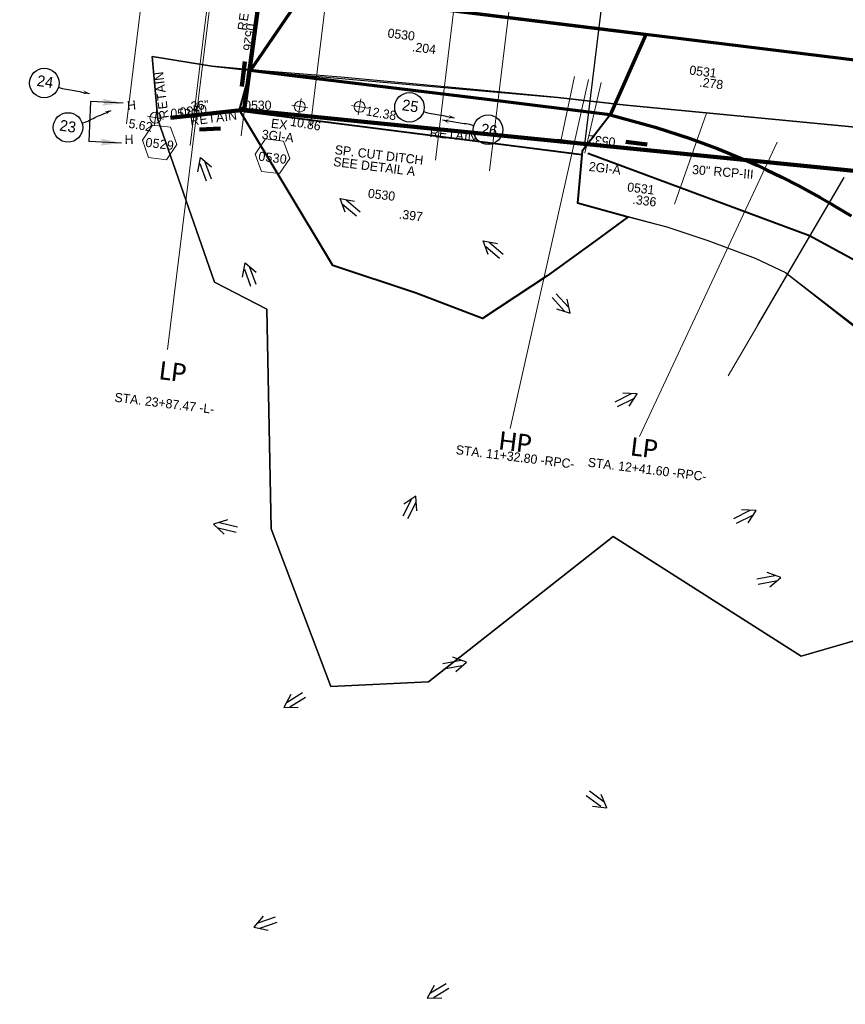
# Model space of a CAD drawing. Extents: x 1160024 to 2574774, y 200346 to 1150377.
# Tile 30 of 118: x 2482717 to 2483168, y 365370 to 365908. Entities that reach past the tile are written whole.
import ezdxf
from ezdxf.enums import TextEntityAlignment as Align

# ---------------------------------------------------------------- set-up
doc = ezdxf.new("R2010")
doc.units = 0
doc.header["$MEASUREMENT"] = 0
doc.linetypes.add('DGN Style 3', pattern=[41.014844, 29.296317, -11.718527])
for name, color, linetype, lineweight in [('Exist Drainage Structure Drop Inlet Grate 2 CELL', 1, 'DGN Style 3', 30), ('Exist Earthen Structure Ditch Cogo Point CELL', 5, 'Continuous', 13), ('Exist Plan Preparation Drainage Arrows Symbol CELL', 5, 'Continuous', 30), ('Exist Plan Preparation Drainage Notes Label', 31, 'Continuous', 30), ('Exist Plan Preparation Watershed Blue', 5, 'Continuous', 30), ('Prop Drainage Structure Retain Label', 9, 'Continuous', 30), ('Prop Plan Preparation Watershed Pre Construction', 131, 'Continuous', 30), ('Prop Vertical Profile Ditch Grade Median Label', 5, 'Continuous', 40)]:
    doc.layers.add(name, color=color, linetype=linetype, lineweight=lineweight)
for name, color, linetype, lineweight, plot in [('Scratch_Level_5', 6, 'Continuous', 0, False), ('Scratch_Level_6', 30, 'Continuous', 0, False), ('Scratch_Level_7', 9, 'Continuous', 0, False), ('Scratch_Level_8', 171, 'Continuous', 0, False), ('Scratch_Level_9', 9, 'Continuous', 0, False)]:
    doc.layers.add(name, color=color, linetype=linetype, lineweight=lineweight, plot=plot)
doc.styles.add('Style-Calibri', font='CALIBRI.TTF')
doc.styles.add('Style-font000', font='font000.shx')
doc.styles.add('Style-font041', font='font041.shx')
doc.styles.add('Style-GEOMETRICFUTURA_211_M_L', font='GEOMETRICFUTURA_211_M_L.shx')
doc.dimstyles.new('erosion_control', dxfattribs={"dimtxt": 4.99999, "dimasz": 9.99998, "dimexe": 2.499995, "dimexo": 2.499995, "dimgap": 2.499995, "dimtad": 0, "dimtih": 1, "dimtoh": 1, "dimzin": 3, "dimdsep": 46, "dimtxsty": 'Style-GEOMETRICFUTURA_211_M_L', "dimcen": 0.09, "dimaunit": 1, "dimadec": 4, "dimazin": 3, "dimtfac": 1, "dimtofl": 0, "dimtmove": 0, "dimatfit": 1, "dimfxl": 1, "dimtzin": 3, "dimlwd": 106, "dimarcsym": 0})

# ---------------------------------------------------------------- blocks, each defined once
blk = doc.blocks.new('EXIST EARTHEN STRUCTURE DITCH COGO POINT_22')
at = {"layer": 'Exist Earthen Structure Ditch Cogo Point CELL'}
for p, q in [((-0.06, 0), (0.06, 0)), ((0, -0.06), (0, 0.06))]:
    blk.add_line(p, q, dxfattribs=at)
blk.add_circle((0, 0), 0.04, dxfattribs=at)
blk.add_point((0, 0), dxfattribs=at)
blk = doc.blocks.new('EXIST EARTHEN STRUCTURE DITCH COGO POINT_23')
at = {"layer": 'Exist Earthen Structure Ditch Cogo Point CELL'}
for p, q in [((-0.06, 0), (0.06, 0)), ((0, -0.06), (0, 0.06))]:
    blk.add_line(p, q, dxfattribs=at)
blk.add_circle((0, 0), 0.04, dxfattribs=at)
blk.add_point((0, 0), dxfattribs=at)
blk = doc.blocks.new('EXIST EARTHEN STRUCTURE DITCH COGO POINT_24')
at = {"layer": 'Exist Earthen Structure Ditch Cogo Point CELL'}
for p, q in [((-0.06, 0), (0.06, 0)), ((0, -0.06), (0, 0.06))]:
    blk.add_line(p, q, dxfattribs=at)
blk.add_circle((0, 0), 0.04, dxfattribs=at)
blk.add_point((0, 0), dxfattribs=at)
blk = doc.blocks.new('*U81')
at = {"layer": 'Exist Plan Preparation Drainage Notes Label'}
blk.add_circle((-2.02, 0), 1.99, dxfattribs=at)
blk.add_open_spline([(-0.14, -0.66), (0.52, -0.97), (1.25, -1), (1.95, -1.17), (2.64, -1.34), (3.31, -1.54), (4.01, -1.67)], degree=3, knots=[0, 0, 0, 0, 0.5025, 0.5025, 0.5025, 1, 1, 1, 1], dxfattribs=at)
blk.add_solid([(4.01, -1.67), (3.19, -1.21), (3.12, -1.72), (3.52, -1.56)], dxfattribs=at)
blk = doc.blocks.new('*U82')
at = {"layer": 'Exist Plan Preparation Drainage Notes Label'}
blk.add_circle((-2.02, 0), 1.99, dxfattribs=at)
blk.add_open_spline([(-0.14, -0.66), (0.52, -0.97), (1.25, -1), (1.95, -1.17), (2.64, -1.34), (3.31, -1.54), (4.01, -1.67)], degree=3, knots=[0, 0, 0, 0, 0.5025, 0.5025, 0.5025, 1, 1, 1, 1], dxfattribs=at)
blk.add_solid([(4.01, -1.67), (3.19, -1.21), (3.12, -1.72), (3.52, -1.56)], dxfattribs=at)
blk = doc.blocks.new('*U83')
at = {"layer": 'Exist Plan Preparation Drainage Notes Label'}
blk.add_circle((-2.02, 0), 1.99, dxfattribs=at)
blk.add_open_spline([(-0.14, -0.66), (0.52, -0.97), (1.25, -1), (1.95, -1.17), (2.64, -1.34), (3.31, -1.55), (4.01, -1.67)], degree=3, knots=[0, 0, 0, 0, 0.5025, 0.5025, 0.5025, 1, 1, 1, 1], dxfattribs=at)
blk.add_solid([(4.01, -1.67), (3.19, -1.21), (3.12, -1.72), (3.52, -1.56)], dxfattribs=at)
blk = doc.blocks.new('EXIST PLAN PREPARATION DRAINAGE ARROWS SYMBOL_17')
at = {"layer": 'Exist Plan Preparation Drainage Arrows Symbol CELL'}
for p, q in [((-3.87, 1.5), (6.13, 1.5)), ((-3.87, -1.5), (6.13, -1.5))]:
    blk.add_line(p, q, dxfattribs=at)
at = {"layer": 'Exist Plan Preparation Drainage Arrows Symbol CELL', "flags": 128}
blk.add_lwpolyline([(0, 3.97), (-6.87, 0), (0, -3.97)], dxfattribs=at)
blk = doc.blocks.new('EXIST PLAN PREPARATION DRAINAGE ARROWS SYMBOL_18')
at = {"layer": 'Exist Plan Preparation Drainage Arrows Symbol CELL'}
for p, q in [((-3.87, 1.5), (6.13, 1.5)), ((-3.87, -1.5), (6.13, -1.5))]:
    blk.add_line(p, q, dxfattribs=at)
at = {"layer": 'Exist Plan Preparation Drainage Arrows Symbol CELL', "flags": 128}
blk.add_lwpolyline([(0, 3.97), (-6.87, 0), (0, -3.97)], dxfattribs=at)
blk = doc.blocks.new('EXIST PLAN PREPARATION DRAINAGE ARROWS SYMBOL_19')
at = {"layer": 'Exist Plan Preparation Drainage Arrows Symbol CELL'}
for p, q in [((-3.87, 1.5), (6.13, 1.5)), ((-3.87, -1.5), (6.13, -1.5))]:
    blk.add_line(p, q, dxfattribs=at)
at = {"layer": 'Exist Plan Preparation Drainage Arrows Symbol CELL', "flags": 128}
blk.add_lwpolyline([(0, 3.97), (-6.87, 0), (0, -3.97)], dxfattribs=at)
blk = doc.blocks.new('EXIST PLAN PREPARATION DRAINAGE ARROWS SYMBOL_20')
at = {"layer": 'Exist Plan Preparation Drainage Arrows Symbol CELL'}
for p, q in [((-3.87, 1.5), (6.13, 1.5)), ((-3.87, -1.5), (6.13, -1.5))]:
    blk.add_line(p, q, dxfattribs=at)
at = {"layer": 'Exist Plan Preparation Drainage Arrows Symbol CELL', "flags": 128}
blk.add_lwpolyline([(0, 3.97), (-6.87, 0), (0, -3.97)], dxfattribs=at)
blk = doc.blocks.new('EXIST PLAN PREPARATION DRAINAGE ARROWS SYMBOL_24')
at = {"layer": 'Exist Plan Preparation Drainage Arrows Symbol CELL'}
for p, q in [((-3.87, 1.5), (6.13, 1.5)), ((-3.87, -1.5), (6.13, -1.5))]:
    blk.add_line(p, q, dxfattribs=at)
at = {"layer": 'Exist Plan Preparation Drainage Arrows Symbol CELL', "flags": 128}
blk.add_lwpolyline([(0, 3.97), (-6.87, 0), (0, -3.97)], dxfattribs=at)
blk = doc.blocks.new('EXIST PLAN PREPARATION DRAINAGE ARROWS SYMBOL_29')
at = {"layer": 'Exist Plan Preparation Drainage Arrows Symbol CELL'}
for p, q in [((-3.87, 1.5), (6.13, 1.5)), ((-3.87, -1.5), (6.13, -1.5))]:
    blk.add_line(p, q, dxfattribs=at)
at = {"layer": 'Exist Plan Preparation Drainage Arrows Symbol CELL', "flags": 128}
blk.add_lwpolyline([(0, 3.97), (-6.87, 0), (0, -3.97)], dxfattribs=at)
blk = doc.blocks.new('EXIST PLAN PREPARATION DRAINAGE ARROWS SYMBOL_30')
at = {"layer": 'Exist Plan Preparation Drainage Arrows Symbol CELL'}
for p, q in [((-3.87, 1.5), (6.13, 1.5)), ((-3.87, -1.5), (6.13, -1.5))]:
    blk.add_line(p, q, dxfattribs=at)
at = {"layer": 'Exist Plan Preparation Drainage Arrows Symbol CELL', "flags": 128}
blk.add_lwpolyline([(0, 3.97), (-6.87, 0), (0, -3.97)], dxfattribs=at)
blk = doc.blocks.new('EXIST PLAN PREPARATION DRAINAGE ARROWS SYMBOL_34')
at = {"layer": 'Exist Plan Preparation Drainage Arrows Symbol CELL'}
for p, q in [((-3.87, 1.5), (6.13, 1.5)), ((-3.87, -1.5), (6.13, -1.5))]:
    blk.add_line(p, q, dxfattribs=at)
at = {"layer": 'Exist Plan Preparation Drainage Arrows Symbol CELL', "flags": 128}
blk.add_lwpolyline([(0, 3.97), (-6.87, 0), (0, -3.97)], dxfattribs=at)
blk = doc.blocks.new('EXIST PLAN PREPARATION DRAINAGE ARROWS SYMBOL_35')
at = {"layer": 'Exist Plan Preparation Drainage Arrows Symbol CELL'}
for p, q in [((-3.87, 1.5), (6.13, 1.5)), ((-3.87, -1.5), (6.13, -1.5))]:
    blk.add_line(p, q, dxfattribs=at)
at = {"layer": 'Exist Plan Preparation Drainage Arrows Symbol CELL', "flags": 128}
blk.add_lwpolyline([(0, 3.97), (-6.87, 0), (0, -3.97)], dxfattribs=at)
blk = doc.blocks.new('EXIST PLAN PREPARATION DRAINAGE ARROWS SYMBOL_36')
at = {"layer": 'Exist Plan Preparation Drainage Arrows Symbol CELL'}
for p, q in [((-3.87, 1.5), (6.13, 1.5)), ((-3.87, -1.5), (6.13, -1.5))]:
    blk.add_line(p, q, dxfattribs=at)
at = {"layer": 'Exist Plan Preparation Drainage Arrows Symbol CELL', "flags": 128}
blk.add_lwpolyline([(0, 3.97), (-6.87, 0), (0, -3.97)], dxfattribs=at)
blk = doc.blocks.new('EXIST PLAN PREPARATION DRAINAGE ARROWS SYMBOL_37')
at = {"layer": 'Exist Plan Preparation Drainage Arrows Symbol CELL'}
for p, q in [((-3.87, 1.5), (6.13, 1.5)), ((-3.87, -1.5), (6.13, -1.5))]:
    blk.add_line(p, q, dxfattribs=at)
at = {"layer": 'Exist Plan Preparation Drainage Arrows Symbol CELL', "extrusion": (0, 0, -1), "flags": 128}
blk.add_lwpolyline([(0, 3.97), (6.87, 0), (0, -3.97)], dxfattribs=at)
blk = doc.blocks.new('EXIST PLAN PREPARATION DRAINAGE ARROWS SYMBOL_38')
at = {"layer": 'Exist Plan Preparation Drainage Arrows Symbol CELL'}
for p, q in [((-3.87, 1.5), (6.13, 1.5)), ((-3.87, -1.5), (6.13, -1.5))]:
    blk.add_line(p, q, dxfattribs=at)
at = {"layer": 'Exist Plan Preparation Drainage Arrows Symbol CELL', "extrusion": (0, 0, -1), "flags": 128}
blk.add_lwpolyline([(0, 3.97), (6.87, 0), (0, -3.97)], dxfattribs=at)
blk = doc.blocks.new('EXIST PLAN PREPARATION DRAINAGE ARROWS SYMBOL_39')
at = {"layer": 'Exist Plan Preparation Drainage Arrows Symbol CELL'}
for p, q in [((-3.87, 1.5), (6.13, 1.5)), ((-3.87, -1.5), (6.13, -1.5))]:
    blk.add_line(p, q, dxfattribs=at)
at = {"layer": 'Exist Plan Preparation Drainage Arrows Symbol CELL', "extrusion": (0, 0, -1), "flags": 128}
blk.add_lwpolyline([(0, 3.97), (6.87, 0), (0, -3.97)], dxfattribs=at)
blk = doc.blocks.new('EXIST PLAN PREPARATION DRAINAGE ARROWS SYMBOL_40')
at = {"layer": 'Exist Plan Preparation Drainage Arrows Symbol CELL'}
for p, q in [((-3.87, 1.5), (6.13, 1.5)), ((-3.87, -1.5), (6.13, -1.5))]:
    blk.add_line(p, q, dxfattribs=at)
at = {"layer": 'Exist Plan Preparation Drainage Arrows Symbol CELL', "extrusion": (0, 0, -1), "flags": 128}
blk.add_lwpolyline([(0, 3.97), (6.87, 0), (0, -3.97)], dxfattribs=at)
blk = doc.blocks.new('EXIST PLAN PREPARATION DRAINAGE ARROWS SYMBOL_64')
at = {"layer": 'Exist Plan Preparation Drainage Arrows Symbol CELL'}
for p, q in [((-3.87, 1.5), (6.13, 1.5)), ((-3.87, -1.5), (6.13, -1.5))]:
    blk.add_line(p, q, dxfattribs=at)
at = {"layer": 'Exist Plan Preparation Drainage Arrows Symbol CELL', "flags": 128}
blk.add_lwpolyline([(0, 3.97), (-6.87, 0), (0, -3.97)], dxfattribs=at)
blk = doc.blocks.new('PROP TERMINATOR ARROW_200')
at = {"layer": 'Exist Plan Preparation Drainage Notes Label', "extrusion": (0, 0, -1)}
blk.add_solid([(5.71, 0.95), (0, 0), (5, 0), (5.71, -0.95)], dxfattribs=at)
blk = doc.blocks.new('PROP TERMINATOR ARROW_201')
at = {"layer": 'Exist Plan Preparation Drainage Notes Label'}
blk.add_solid([(-5.71, 0.95), (0, 0), (-5, 0), (-5.71, -0.95)], dxfattribs=at)
blk = doc.blocks.new('*U529')
at = {"layer": 'Exist Plan Preparation Drainage Notes Label'}
for p, q in [((-5.04, 13.17), (-11.91, -7.54)), ((11.91, 7.54), (-5.04, 13.17)), ((5.04, -13.17), (-11.91, -7.54))]:
    blk.add_line(p, q, dxfattribs=at)
at = {"layer": 'Exist Plan Preparation Drainage Notes Label', "xscale": 2, "yscale": 2, "zscale": 2, "rotation": 341.6388098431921}
for name, p in [('PROP TERMINATOR ARROW_201', (11.91, 7.54)), ('PROP TERMINATOR ARROW_200', (5.04, -13.17))]:
    blk.add_blockref(name, p, dxfattribs=at)
blk = doc.blocks.new('*U840')
at = {"layer": 'Exist Plan Preparation Drainage Notes Label'}
blk.add_circle((-2.02, 0), 1.99, dxfattribs=at)
blk.add_open_spline([(-0.14, -0.66), (0.52, -0.97), (1.25, -1), (1.95, -1.17), (2.64, -1.34), (3.31, -1.54), (4.01, -1.67)], degree=3, knots=[0, 0, 0, 0, 0.5025, 0.5025, 0.5025, 1, 1, 1, 1], dxfattribs=at)
blk.add_solid([(4.01, -1.67), (3.19, -1.21), (3.12, -1.72), (3.52, -1.56)], dxfattribs=at)
blk = doc.blocks.new('PROP DRAINAGE STRUCTURE BOX NUMBER SYMBOL_278')
at = {"layer": 'Scratch_Level_7', "flags": 128}
blk.add_lwpolyline([(-5, 8.94), (5, 8.94), (9.47, 0), (5, -8.94), (-5, -8.94), (-9.47, 0), (-5, 8.94)], dxfattribs=at)
at = {"layer": 'Scratch_Level_7', "insert": (0.25, -0.83), "char_height": 5, "attachment_point": 5, "line_spacing_factor": 0.6, "style": 'Style-GEOMETRICFUTURA_211_M_L'}
blk.add_mtext('\\T1.051;0530', dxfattribs=at)
blk = doc.blocks.new('PROP DRAINAGE STRUCTURE BOX NUMBER SYMBOL_291')
at = {"layer": 'Scratch_Level_7', "flags": 128}
blk.add_lwpolyline([(-5, 8.94), (5, 8.94), (9.47, 0), (5, -8.94), (-5, -8.94), (-9.47, 0), (-5, 8.94)], dxfattribs=at)
at = {"layer": 'Scratch_Level_7', "insert": (0.27, -0.83), "char_height": 5, "attachment_point": 5, "line_spacing_factor": 0.6, "style": 'Style-GEOMETRICFUTURA_211_M_L'}
blk.add_mtext('\\T1.051;0529', dxfattribs=at)
blk = doc.blocks.new('EXIST DRAINAGE STRUCTURE DROP INLET GRATE 2')
at = {"layer": 'Exist Drainage Structure Drop Inlet Grate 2 CELL', "color": 1, "flags": 128}
blk.add_lwpolyline([(-2.01, 1), (1.98, 1), (1.98, -1), (-2.01, -1), (-2.01, 1)], dxfattribs=at)

msp = doc.modelspace()

# ---------------------------------------------------------------- linework, layer by layer
at = {"layer": 'Exist Plan Preparation Watershed Blue', "color": 5, "linetype": 'Continuous', "lineweight": 70, "flags": 128}
for points in [[(2483439.35, 365907.02), (2483422.03, 365882.26), (2483429.83, 365853.82), (2483309.19, 365869.59), (2483187.8, 365884.55), (2483012.9, 365906.06), (2482871.97, 365923.41), (2482848.82, 365926.26), (2482726.79, 365941.27), (2482737, 365952.17), (2482740.17, 365977.85), (2482734.42, 365994.5), (2482854.48, 365979.97), (2483061.04, 365954.55), (2483283.7, 365927.16), (2483322.03, 365922.35), (2483368.5, 365916.45), (2483439.35, 365907.02)], [(2483058.94, 365900.41), (2483039.41, 365856.46), (2482972.17, 365864.82), (2482864.4, 365877.99), (2482842.89, 365880.62), (2482871.97, 365923.41), (2483058.94, 365900.41)]]:
    msp.add_lwpolyline(points, close=True, dxfattribs=at)
msp.add_lwpolyline([(2483187.8, 365884.55), (2483058.94, 365900.41), (2483039.41, 365856.46), (2483039.41, 365856.46), (2483063.94, 365849.71), (2483083.05, 365843.5), (2483098.42, 365837.81), (2483113.25, 365831.68), (2483119.99, 365828.68), (2483124.79, 365826.45), (2483133.14, 365822.42), (2483142.46, 365817.64), (2483154.1, 365811.29), (2483159.29, 365808.29), (2483162.16, 365806.59), (2483171.02, 365801.17)], dxfattribs=at)
at = {"layer": 'Exist Plan Preparation Watershed Blue', "lineweight": 40, "flags": 128}
msp.add_lwpolyline([(2483004.94, 365768.41), (2482969.59, 365745.08), (2482933.41, 365758.89), (2482887.74, 365774), (2482836.89, 365858.97), (2482842.89, 365880.62), (2482987.05, 365862.96), (2483039.41, 365856.46), (2483024.07, 365836.56), (2483021.58, 365808.42), (2483049.28, 365800.75), (2483031.34, 365787.5), (2483004.94, 365768.41)], close=True, dxfattribs=at)
at = {"layer": 'Prop Plan Preparation Watershed Pre Construction', "color": 200, "flags": 128}
msp.add_lwpolyline([(2482122.74, 366066.82), (2482118.36, 366011.95), (2482871.97, 365923.41), (2482842.89, 365880.62), (2483010.79, 365865.86), (2483048.19, 365861.65), (2483192.34, 365847.94), (2483296.51, 365836.9), (2483403.77, 365823.28), (2483605.26, 365797.14), (2483756.63, 365775.55), (2483838.82, 365763.53), (2483952.78, 365744.85), (2484040.14, 365724.59), (2484096.61, 365715.8), (2484109.76, 365800.29), (2483919.06, 365832.3), (2483715.34, 365866), (2483439.35, 365907.02), (2483368.5, 365916.45), (2482482.15, 366025.78), (2482293.49, 366048), (2482122.74, 366066.82)], close=True, dxfattribs=at)
for points in [[(2483238.58, 365587.96), (2483143.83, 365560.54), (2483040.96, 365625.86), (2482940.08, 365546.42), (2482886.77, 365543.89), (2482854.12, 365630.2), (2482851.81, 365750.29), (2482823.15, 365764.97), (2482792.22, 365853.85), (2482789.19, 365888.29), (2482821.7, 365882.99), (2482842.89, 365880.62), (2482836.89, 365858.97), (2482887.74, 365774), (2482933.41, 365758.89), (2482969.59, 365745.08), (2482969.59, 365745.08), (2483004.94, 365768.41), (2483031.34, 365787.5), (2483049.28, 365800.75), (2483070.33, 365795.14), (2483092.7, 365787.67), (2483118.61, 365778.16), (2483135.2, 365770.18), (2483215.5, 365707.15)], [(2483192.34, 365847.94), (2483048.19, 365861.65), (2483010.79, 365865.86), (2482968.66, 365870.01), (2482892.25, 365876.94), (2482851.25, 365880.22), (2482821.7, 365882.99), (2482789.19, 365888.29), (2482789.51, 365884.11), (2482792.22, 365853.85), (2482792.22, 365853.85), (2482823.15, 365764.97), (2482851.81, 365750.29), (2482854.12, 365630.2), (2482886.77, 365543.89), (2482940.08, 365546.42), (2483040.96, 365625.86), (2483143.83, 365560.54), (2483238.58, 365587.96)]]:
    msp.add_lwpolyline(points, dxfattribs=at)
at = {"layer": 'Prop Vertical Profile Ditch Grade Median Label', "lineweight": 0}
for p, q in [((2482797.56, 365728.06), (2482825.65, 365956.31)), ((2482984.77, 365684.89), (2483027.52, 365875.72)), ((2483055.35, 365680.51), (2483130.54, 365841.43))]:
    msp.add_line(p, q, dxfattribs=at)
at = {"layer": 'Scratch_Level_5'}
for p, q in [((2482775.01, 365851.58), (2482788.46, 365960.89)), ((2482809.82, 365839.68), (2482824.19, 365956.49)), ((2482837.67, 365844.95), (2482850.99, 365953.19)), ((2482875.64, 365850.37), (2482887.71, 365948.68)), ((2482943.84, 365831.69), (2482957.19, 365940.13)), ((2482973.35, 365825.87), (2482986.96, 365936.46)), ((2483025.46, 365835.57), (2483034.54, 365874.11)), ((2483074.46, 365807.68), (2483092.09, 365857.27)), ((2483103.77, 365713.74), (2483167.19, 365822.2))]:
    msp.add_line(p, q, dxfattribs=at)
at = {"layer": 'Scratch_Level_5', "lineweight": 30}
for p, q in [((2483025.49, 365840.17), (2483036.59, 365930.36)), ((2483120.21, 365741.85), (2483167.19, 365822.2))]:
    msp.add_line(p, q, dxfattribs=at)
at = {"layer": 'Scratch_Level_5', "color": 211, "lineweight": 40}
msp.add_line((2483023.84, 365834.48), (2482839.7, 365858.07), dxfattribs=at)
at = {"layer": 'Scratch_Level_5', "flags": 128}
msp.add_lwpolyline([(2483170.44, 365801.54), (2483163.49, 365805.75), (2483159.28, 365808.29), (2483154.22, 365811.22), (2483146.53, 365815.48), (2483134.83, 365821.58), (2483132.94, 365822.51), (2483123.91, 365826.86), (2483113.03, 365831.78), (2483086.69, 365842.21), (2483098.42, 365837.81), (2483086.73, 365842.2), (2483053.57, 365852.56), (2483039.41, 365856.46), (2483024.07, 365836.56), (2483024.07, 365836.56), (2483024.07, 365836.56), (2483021.58, 365808.42), (2483070.33, 365795.14), (2483092.7, 365787.67), (2483118.61, 365778.16), (2483135.2, 365770.18), (2483165.03, 365747.26), (2483182.2, 365734.42)], dxfattribs=at)
at = {"layer": 'Scratch_Level_5', "color": 211, "lineweight": 40, "flags": 128}
msp.add_lwpolyline([(2483181.81, 365772.09), (2483148.23, 365790.31), (2483027.11, 365835.36)], dxfattribs=at)
at = {"layer": 'Scratch_Level_6'}
for p, q in [((2483012.57, 365842.89), (2483019.9, 365877.39)), ((2483010.74, 365843.08), (2483025.01, 365841.33))]:
    msp.add_line(p, q, dxfattribs=at)
at = {"layer": 'Scratch_Level_9', "lineweight": 120}
for p, q in [((2482851.92, 365952.58), (2482839.42, 365859.22)), ((2482839.42, 365859.22), (2482799.08, 365854.8)), ((2482839.42, 365859.22), (2482799.08, 365854.8)), ((2483244.5, 365818.63), (2482839.42, 365859.22)), ((2483244.5, 365818.63), (2482839.42, 365859.22))]:
    msp.add_line(p, q, dxfattribs=at)

# ---------------------------------------------------------------- block references
at = {"layer": 'Exist Drainage Structure Drop Inlet Grate 2 CELL', "lineweight": 140, "rotation": 170}
msp.add_blockref('EXIST DRAINAGE STRUCTURE DROP INLET GRATE 2', (2482839.42, 365859.22), dxfattribs=at)
at = {"layer": 'Exist Earthen Structure Ditch Cogo Point CELL', "xscale": 75, "yscale": 75, "zscale": 75, "rotation": 350.2385460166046}
for name, p in [('EXIST EARTHEN STRUCTURE DITCH COGO POINT_23', (2482869.79, 365860.96)), ('EXIST EARTHEN STRUCTURE DITCH COGO POINT_24', (2482902.44, 365860.83)), ('EXIST EARTHEN STRUCTURE DITCH COGO POINT_22', (2482790.91, 365854.86))]:
    msp.add_blockref(name, p, dxfattribs=at)
at = {"layer": 'Exist Plan Preparation Drainage Arrows Symbol CELL', "extrusion": (0, 0, -1)}
for name, p, rotation in [('EXIST PLAN PREPARATION DRAINAGE ARROWS SYMBOL_40', (-2482817.82, 365826.64), 249.822742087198), ('EXIST PLAN PREPARATION DRAINAGE ARROWS SYMBOL_38', (-2482897.09, 365806.29), 220.4045667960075), ('EXIST PLAN PREPARATION DRAINAGE ARROWS SYMBOL_37', (-2482975.28, 365783.16), 220.4045667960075), ('EXIST PLAN PREPARATION DRAINAGE ARROWS SYMBOL_39', (-2482842.22, 365769.02), 249.822742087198)]:
    msp.add_blockref(name, p, dxfattribs=dict(at, rotation=rotation))
at = {"layer": 'Exist Plan Preparation Drainage Arrows Symbol CELL'}
for name, p, rotation in [('EXIST PLAN PREPARATION DRAINAGE ARROWS SYMBOL_34', (2483012.94, 365753.04), 132.5685751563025), ('EXIST PLAN PREPARATION DRAINAGE ARROWS SYMBOL_35', (2483048.05, 365700.8), 206.4091591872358), ('EXIST PLAN PREPARATION DRAINAGE ARROWS SYMBOL_64', (2482930.14, 365641.81), 243.2215248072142), ('EXIST PLAN PREPARATION DRAINAGE ARROWS SYMBOL_36', (2483112.98, 365637.01), 206.4091591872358), ('EXIST PLAN PREPARATION DRAINAGE ARROWS SYMBOL_20', (2482829.36, 365631.15), 346.7270288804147), ('EXIST PLAN PREPARATION DRAINAGE ARROWS SYMBOL_24', (2483125.9, 365602.25), 190.8219301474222), ('EXIST PLAN PREPARATION DRAINAGE ARROWS SYMBOL_29', (2482954.21, 365556.02), 190.8219301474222), ('EXIST PLAN PREPARATION DRAINAGE ARROWS SYMBOL_17', (2482866.87, 365536.09), 31.55335622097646), ('EXIST PLAN PREPARATION DRAINAGE ARROWS SYMBOL_30', (2483032.11, 365481.76), 143.4991038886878), ('EXIST PLAN PREPARATION DRAINAGE ARROWS SYMBOL_19', (2482851.11, 365414.55), 19.0833184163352), ('EXIST PLAN PREPARATION DRAINAGE ARROWS SYMBOL_18', (2482945.26, 365377.15), 31.55335622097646)]:
    msp.add_blockref(name, p, dxfattribs=dict(at, rotation=rotation))
at = {"layer": 'Exist Plan Preparation Drainage Notes Label', "xscale": 4.049999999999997, "yscale": 4.049999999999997, "zscale": 4.049999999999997}
for name, p, rotation in [('*U82', (2482738.33, 365874.18), 2.496026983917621), ('*U83', (2482749.66, 365854.48), 36.99170894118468), ('*U840', (2482937.85, 365860.88), 2.496026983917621), ('*U81', (2482964.48, 365847.77), 183.6421934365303)]:
    msp.add_blockref(name, p, dxfattribs=dict(at, rotation=rotation))
at = {"layer": 'Exist Plan Preparation Drainage Notes Label', "rotation": 15.77669421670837}
msp.add_blockref('*U529', (2482763.85, 365852.34), dxfattribs=at)
at = {"layer": 'Scratch_Level_7', "rotation": 353.0022961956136}
for name, p in [('PROP DRAINAGE STRUCTURE BOX NUMBER SYMBOL_291', (2482793.14, 365841.38)), ('PROP DRAINAGE STRUCTURE BOX NUMBER SYMBOL_278', (2482854.86, 365833.8))]:
    msp.add_blockref(name, p, dxfattribs=at)

# ---------------------------------------------------------------- texts
at = {"layer": 'Exist Earthen Structure Ditch Cogo Point CELL', "style": 'Style-GEOMETRICFUTURA_211_M_L'}
for s, p in [('12.38', (2482906.4, 365861.17)), ('5.62', (2482776.77, 365854.33)), ('10.86', (2482865.13, 365855.46))]:
    msp.add_text(s, height=5, rotation=350.2385, dxfattribs=at).set_placement(p, align=Align.TOP_LEFT)
at = {"layer": 'Exist Plan Preparation Drainage Notes Label', "style": 'Style-font000'}
for s, p in [('24', (2482725.78, 365872.34)), ('25', (2482925.3, 365859.04)), ('23', (2482738.18, 365847.91)), ('26', (2482968.37, 365845.87))]:
    msp.add_text(s, height=6, rotation=351.288, dxfattribs=at).set_placement(p)
at = {"layer": 'Exist Plan Preparation Drainage Notes Label', "style": 'Style-GEOMETRICFUTURA_211_M_L'}
for rotation, p in [(5.4395, (2482775.18, 365863.95)), (1.3751, (2482774, 365845.43))]:
    msp.add_text('H', height=5, rotation=rotation, dxfattribs=at).set_placement(p, align=Align.TOP_LEFT)
at = {"layer": 'Prop Drainage Structure Retain Label', "char_height": 5, "line_spacing_factor": 0.6, "style": 'Style-GEOMETRICFUTURA_211_M_L'}
for insert, attachment_point, rotation in [((2482840.64, 365902.28), 7, 82.1497), ((2482791.65, 365867.03), 2, 96.9075), ((2482822.41, 365857.18), 2, 7.5275), ((2482954.02, 365848.04), 2, 354.227)]:
    msp.add_mtext('\\T1.060;RETAIN', dxfattribs=dict(at, insert=insert, attachment_point=attachment_point, rotation=rotation))
at = {"layer": 'Prop Vertical Profile Ditch Grade Median Label', "lineweight": 0, "style": 'Style-Calibri'}
for s, p in [('LP', (2482799.83, 365711.08)), ('HP', (2482986.95, 365672.55)), ('LP', (2483057.43, 365669.43))]:
    msp.add_text(s, height=10, rotation=353.0023, dxfattribs=at).set_placement(p, align=Align.CENTER)
at = {"layer": 'Prop Vertical Profile Ditch Grade Median Label', "lineweight": 0, "style": 'Style-GEOMETRICFUTURA_211_M_L'}
for s, p in [('STA. 23+87.47 -L-', (2482768.94, 365704.61)), ('STA. 11+32.80 -RPC-', (2482955.41, 365675.93)), ('STA. 12+41.60 -RPC-', (2483027.56, 365669.1))]:
    msp.add_text(s, height=5, rotation=353.0023, dxfattribs=at).set_placement(p, align=Align.TOP_LEFT)
at = {"layer": 'Scratch_Level_5', "color": 211, "lineweight": 40, "insert": (2482889.27, 365839.95), "char_height": 5, "attachment_point": 1, "rotation": 353.0023, "line_spacing_factor": 0.786545, "style": 'Style-GEOMETRICFUTURA_211_M_L'}
msp.add_mtext('SP. CUT DITCH\\PSEE DETAIL A', dxfattribs=at)
at = {"layer": 'Scratch_Level_6', "style": 'Style-GEOMETRICFUTURA_211_M_L'}
for s, p in [('0530', (2482918.14, 365903.71)), ('0531', (2483083.05, 365883.47)), ('0530', (2482907.39, 365816.13)), ('0531', (2483049.1, 365819.57))]:
    msp.add_text(s, height=5, rotation=353.0023, dxfattribs=at).set_placement(p, align=Align.TOP_LEFT)
at = {"layer": 'Scratch_Level_6', "char_height": 5, "attachment_point": 1, "rotation": 353.0023, "line_spacing_factor": 0.9, "style": 'Style-GEOMETRICFUTURA_211_M_L'}
for s, insert in [('.204', (2482931.52, 365896.15)), ('.278', (2483088.49, 365876.88)), ('.336', (2483051.97, 365812.78)), ('.397', (2482924.37, 365804.73))]:
    msp.add_mtext(s, dxfattribs=dict(at, insert=insert))
at = {"layer": 'Scratch_Level_7', "lineweight": 211, "style": 'Style-GEOMETRICFUTURA_211_M_L'}
for s, rotation, p in [('36" ', 6.2618, (2482816.02, 365861.69)), ('2GI-A', 353.0023, (2483036.49, 365827.26)), ('30" RCP-III', 355.3694, (2483100.96, 365825.24))]:
    msp.add_text(s, height=5, rotation=rotation, dxfattribs=at).set_placement(p, align=Align.MIDDLE_CENTER)
at = {"layer": 'Scratch_Level_7', "insert": (2482858.15, 365848.08), "char_height": 5, "attachment_point": 5, "rotation": 353.0023, "line_spacing_factor": 0.786545, "style": 'Style-GEOMETRICFUTURA_211_M_L'}
msp.add_mtext('EX\\P3GI-A', dxfattribs=at)
at = {"layer": 'Scratch_Level_8', "linetype": 'Continuous', "lineweight": 30, "style": 'Style-font041'}
for s, rotation, p in [('0526', 262.3774, (2482845.67, 365905.9)), ('0530', 186.2618, (2482819.25, 365857.01)), ('0532', 174.2777, (2483041.96, 365838.93))]:
    msp.add_text(s, height=5, rotation=rotation, dxfattribs=at).set_placement(p, align=Align.TOP_LEFT)
at = {"layer": 'Scratch_Level_8', "linetype": 'Continuous', "style": 'Style-font041'}
for s, p in [('0530', (2482839.42, 365864.22)), ('0529', (2482799.08, 365859.8))]:
    msp.add_text(s, height=5, dxfattribs=at).set_placement(p, align=Align.TOP_LEFT)

# ---------------------------------------------------------------- leaders
at = {"layer": 'Exist Plan Preparation Drainage Notes Label'}
for points in [[(2482838.14, 365872.01), (2482839.81, 365885.63)], [(2482815.01, 365848.47), (2482826.53, 365849.02)], [(2483048, 365841.73), (2483059.57, 365840.31)]]:
    msp.add_leader(points, dimstyle='erosion_control', override={"dimtxt": 5, "dimasz": 5, "dimgap": 0, "dimlwd": 65534}, dxfattribs=at)

doc.saveas('drawing.dxf')
